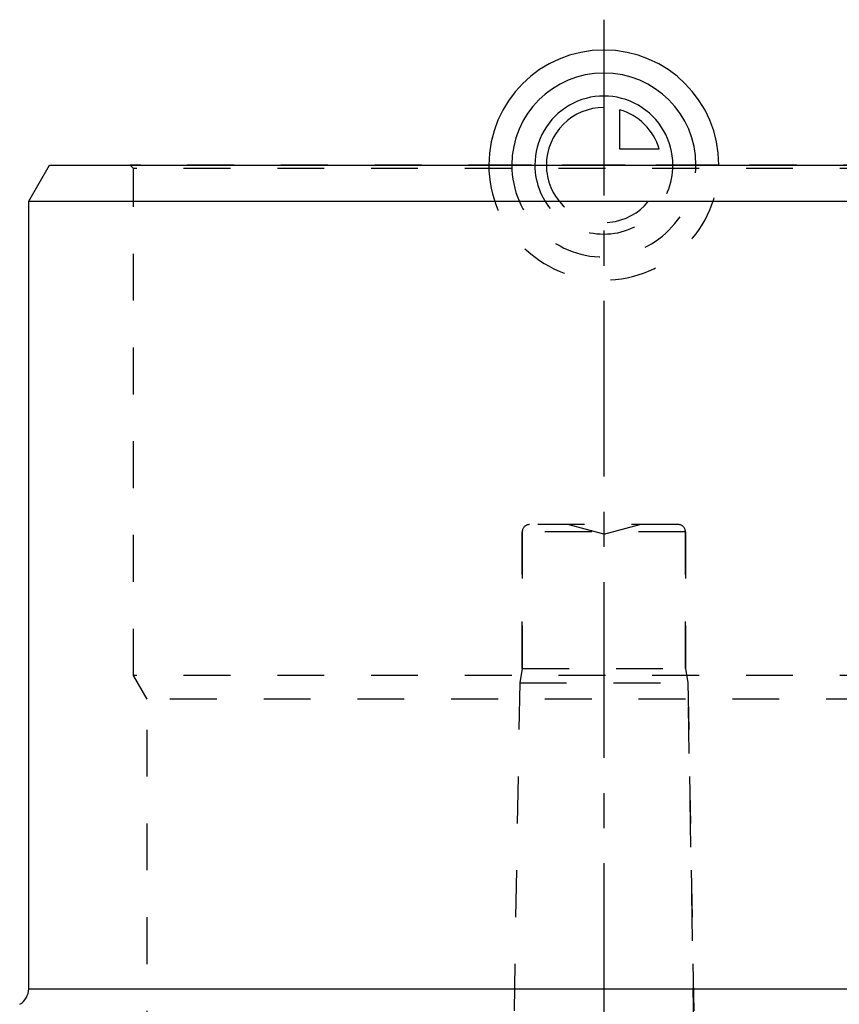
# Model space of a CAD drawing. Header units: millimetres. Extents: x 0 to 1000, y 0 to 1000.
# Tile 4 of 5: x 430 to 544, y 587 to 724. Entities that reach past the tile are written whole.
import ezdxf

# ---------------------------------------------------------------- set-up
doc = ezdxf.new("R2010")
doc.units = ezdxf.units.MM
doc.header["$LTSCALE"] = 65.185185
doc.linetypes.add('CENTER', pattern=[0.6, 0.375, -0.075, 0.075, -0.075])
doc.linetypes.add('HIDDEN', pattern=[0.2, 0.1, -0.1])
for name, color, linetype in [('ACHSEN_S', 7, 'CONTINUOUS'), ('FASEN', 7, 'CONTINUOUS'), ('KOERPER', 7, 'CONTINUOUS'), ('KONST.EL_MIT_GEO', 7, 'CONTINUOUS'), ('KURVEN', 7, 'CONTINUOUS')]:
    doc.layers.add(name, color=color, linetype=linetype)

msp = doc.modelspace()

# ---------------------------------------------------------------- linework, layer by layer
at = {"layer": 'ACHSEN_S', "color": 2, "linetype": 'CENTER'}
msp.add_line((511, 724.22), (511, 275.78), dxfattribs=at)
at = {"layer": 'FASEN', "color": 7, "linetype": 'Continuous'}
for p, q in [((431, 699), (433.89, 704)), ((433.89, 704), (588.11, 704)), ((431, 699), (591, 699))]:
    msp.add_line(p, q, dxfattribs=at)
at = {"layer": 'KOERPER', "color": 7, "linetype": 'Continuous'}
msp.add_line((431, 589.44), (431, 699), dxfattribs=at)
at = {"layer": 'KOERPER', "color": 8, "linetype": 'HIDDEN'}
for p, q in [((499.65, 634), (499.65, 653)), ((522.35, 634), (522.35, 653)), ((499.65, 634), (499.3, 632)), ((499.65, 634), (522.35, 634)), ((522.35, 634), (522.7, 632)), ((499.3, 632), (522.7, 632)), ((524.01, 556.98), (522.7, 632))]:
    msp.add_line(p, q, dxfattribs=at)
at = {"layer": 'KONST.EL_MIT_GEO', "color": 8, "linetype": 'HIDDEN'}
for p, q in [((445.6, 703.5), (445.1, 704)), ((576.9, 704), (445.1, 704)), ((445.6, 633), (445.6, 703.5)), ((576.4, 703.5), (445.6, 703.5)), ((521.35, 654), (500.65, 654)), ((511, 652.66), (506, 654)), ((511, 652.66), (516, 654)), ((499.65, 653), (499.65, 634)), ((522.35, 653), (499.65, 653)), ((522.35, 653), (522.35, 634)), ((447.5, 629.71), (445.6, 633)), ((576.4, 633), (445.6, 633)), ((499.3, 632), (497.99, 556.98)), ((522.7, 632), (524.01, 556.98)), ((447.5, 553.77), (447.5, 629.71)), ((574.5, 629.71), (447.5, 629.71))]:
    msp.add_line(p, q, dxfattribs=at)
at = {"layer": 'KONST.EL_MIT_GEO', "color": 7, "linetype": 'Continuous'}
msp.add_line((431, 589.44), (591, 589.44), dxfattribs=at)
at = {"layer": 'KONST.EL_MIT_GEO', "color": 8, "linetype": 'HIDDEN'}
for centre, start, end in [((500.65, 653), 90, 180), ((521.35, 653), 0, 90)]:
    msp.add_arc(centre, 1, start, end, dxfattribs=at)
at = {"layer": 'KONST.EL_MIT_GEO', "color": 7, "linetype": 'Continuous'}
msp.add_arc((428.5, 589.44), 2.5, 300, 360, dxfattribs=at)
at = {"layer": 'KURVEN', "color": 40, "linetype": 'Continuous'}
for p, q in [((511, 713.6), (511, 704)), ((513.2, 706.2), (513.2, 711.69)), ((518.69, 706.2), (513.2, 706.2))]:
    msp.add_line(p, q, dxfattribs=at)
at = {"layer": 'KURVEN', "color": 8, "linetype": 'HIDDEN'}
msp.add_line((527, 704), (495, 704), dxfattribs=at)
at = {"layer": 'KURVEN', "color": 40, "linetype": 'Continuous'}
for radius, start, end in [(16, 0, 180), (12.8, 0, 180), (9.6, 0, 180.0001), (8, 90, 180.0001), (8, 15.962, 74.038)]:
    msp.add_arc((511, 704), radius, start, end, dxfattribs=at)
at = {"layer": 'KURVEN', "color": 8, "linetype": 'HIDDEN'}
for radius, start in [(16, 180), (12.8, 180), (9.6, 180.0001), (8, 180.0001)]:
    msp.add_arc((511, 704), radius, start, 360, dxfattribs=at)

doc.saveas('drawing.dxf')
